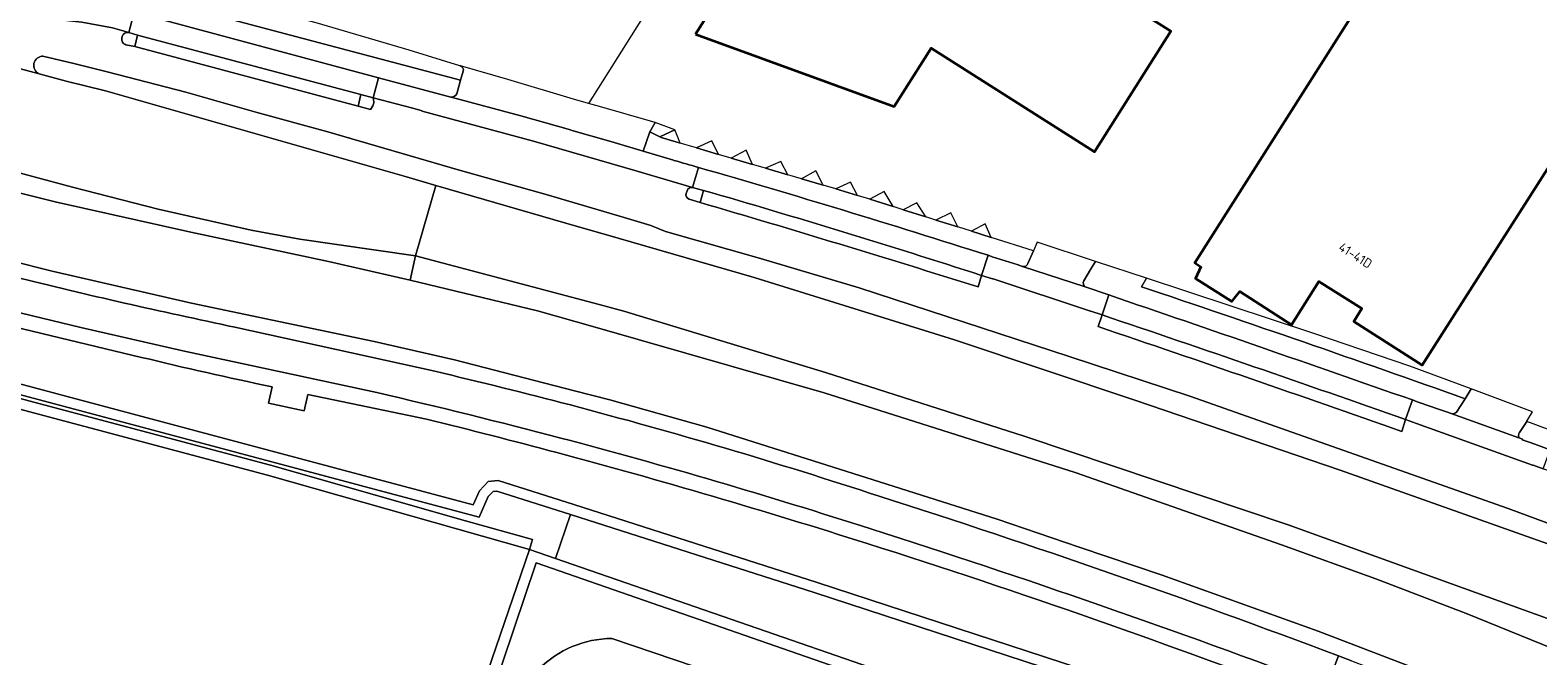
# Model space of a CAD drawing. Extents: x 151587 to 155483, y 462503 to 464608.
# Tile 139 of 236: x 153553 to 153698, y 463897 to 463957. Entities that reach past the tile are written whole.
import ezdxf
from ezdxf.enums import TextEntityAlignment as Align

# ---------------------------------------------------------------- set-up
doc = ezdxf.new("R2010")
doc.units = 0
doc.header["$LTSCALE"] = 0.5
for name, color, linetype, lineweight in [('B-RO-GR-BEPLANTING_CULTUUR_BODEMBEDEKKER-GV', 251, 'CONTINUOUS', 18), ('B-RO-GR-BEPLANTING_CULTUUR_BOSPLANTSOEN-GV', 251, 'CONTINUOUS', 18), ('B-RO-GR-GROENVOORZIENING-GV', 251, 'CONTINUOUS', 18), ('B-RO-GR-HAAG-GV', 251, 'CONTINUOUS', 13), ('B-RO-IE-TERREINAFSCHEIDING_KUNSTMATIG_HEKWERK-G', 251, 'IE-TERREINAFSCHEIDING-KUNSTMATIG', 18), ('B-RO-OG-BEBOUWING-GV', 6, 'CONTINUOUS', 35), ('B-RO-OG-BEBOUWING-T18', 1, 'CONTINUOUS', 18), ('B-RO-OG-TERREIN_CULTUURSCHEIDING-GV', 251, 'CONTINUOUS', 18), ('B-RO-OG-WATER_GREPPEL-GV', 251, 'CONTINUOUS', 18), ('B-RO-VH-VERHARDING_ASFALT-GV', 251, 'CONTINUOUS', 18), ('B-RO-VH-VERHARDING_BETONSTRAATSTEEN-GV', 251, 'CONTINUOUS', 18), ('B-RO-VH-VERHARDING_TEGEL-GV', 251, 'CONTINUOUS', 18)]:
    doc.layers.add(name, color=color, linetype=linetype, lineweight=lineweight)
doc.styles.add('NLCS-ISO-M200-T18', font='NLCS-ISO.ttf', dxfattribs={"height": 0.36})
doc.linetypes.add('IE-TERREINAFSCHEIDING-KUNSTMATIG', pattern='A,4,[82,NLCS.SHX,S=0.75,R=90,X=0,Y=0],4,-2', length=10)

msp = doc.modelspace()

# ---------------------------------------------------------------- linework, layer by layer
at = {"layer": 'B-RO-GR-BEPLANTING_CULTUUR_BODEMBEDEKKER-GV', "flags": 128}
for points in [[(153612.422, 463947.234), (153613.382, 463946.733), (153614.815, 463947.426), (153612.934, 463948.112)], [(153615.326, 463946.138), (153615.096, 463946.717), (153614.815, 463947.426), (153613.382, 463946.733), (153613.483, 463946.68), (153614.916, 463946.259)], [(153618.98, 463945.064), (153618.366, 463946.379), (153616.896, 463945.677)], [(153622.249, 463944.102), (153621.64, 463945.461), (153620.221, 463944.699)], [(153625.622, 463943.11), (153624.956, 463944.377), (153623.51, 463943.731)], [(153629.008, 463942.115), (153628.314, 463943.48), (153626.931, 463942.725)], [(153632.323, 463941.135), (153631.63, 463942.396), (153630.236, 463941.754)], [(153635.733, 463940.062), (153634.863, 463941.52), (153633.507, 463940.762)], [(153638.852, 463939.08), (153637.991, 463940.414), (153636.699, 463939.758)], [(153641.926, 463938.112), (153641.265, 463939.455), (153639.831, 463938.772)], [(153645.106, 463937.111), (153644.54, 463938.412), (153643.237, 463937.7)]]:
    msp.add_lwpolyline(points, close=True, dxfattribs=at)
at = {"layer": 'B-RO-GR-BEPLANTING_CULTUUR_BOSPLANTSOEN-GV', "flags": 128}
for points in [[(153552.777, 463868.928), (153561.008, 463866.667), (153562.921, 463873.179), (153575.589, 463869.711), (153584.256, 463867.4), (153586.986, 463866.672), (153594.075, 463887.336), (153600.889, 463907.2), (153575.787, 463914.328), (153531.507, 463926.108), (153503.241, 463933.699), (153490.609, 463889.541), (153489.667, 463886.248), (153503.854, 463882.368)], [(153604.814, 463910.559), (153603.377, 463906.339), (153652.862, 463889.217), (153671.924, 463882.659), (153673.76, 463887.925), (153655.009, 463894.321), (153628.148, 463903.107)]]:
    msp.add_lwpolyline(points, close=True, dxfattribs=at)
for points in [[(153645.154, 463890.761), (153601.51, 463905.928), (153595.121, 463886.974), (153593.872, 463883.269), (153595.622, 463882.678), (153601.782, 463895.747)], [(153624.629, 463871.978), (153625.134, 463871.806), (153626.621, 463876.163), (153628.444, 463882.656), (153630.641, 463891.275), (153608.773, 463898.693)], [(153608.773, 463898.693), (153630.641, 463891.275), (153628.444, 463882.656)]]:
    msp.add_lwpolyline(points, dxfattribs=at)
at = {"layer": 'B-RO-GR-BEPLANTING_CULTUUR_BOSPLANTSOEN-GV'}
for points in [[(153608.773, 463898.693, 0.1979578), (153601.782, 463895.747)], [(153601.782, 463895.747, -0.1979578), (153608.773, 463898.693)]]:
    msp.add_lwpolyline(points, format="xyb", dxfattribs=at)
at = {"layer": 'B-RO-GR-GROENVOORZIENING-GV', "flags": 128}
for points in [[(153594.278, 463953.54), (153594.218, 463953.558), (153589.346, 463955.057), (153580.445, 463957.655), (153561.033, 463962.832), (153560.606, 463961.123)], [(153560.606, 463961.123), (153594.26, 463952.16), (153594.537, 463953.024)], [(153729.945, 463897.954), (153729.5, 463898.116), (153717.997, 463902.491), (153694.668, 463911.151), (153664.17, 463921.888), (153652.61, 463925.715), (153632.482, 463932.278), (153623.012, 463935.089), (153613.906, 463937.676), (153612.493, 463938.256), (153609.944, 463939.012), (153602.494, 463941.22), (153594.055, 463943.576), (153581.562, 463947.241), (153574.652, 463949.096), (153567.958, 463951.01), (153560.411, 463952.989), (153557.207, 463953.766), (153554.263, 463954.48)], [(153553.893, 463952.773), (153556.471, 463952.083), (153560.253, 463951.143), (153589.11, 463942.9), (153591.899, 463942.093), (153604.373, 463938.483), (153609.376, 463937.034), (153622.396, 463933.265), (153641.621, 463927.31), (153658.899, 463921.511), (153678.561, 463914.822), (153703.4, 463906.01), (153712.535, 463902.584), (153729.269, 463896.132), (153735.003, 463893.921), (153749.282, 463888.13), (153762.19, 463882.745), (153774.232, 463877.416)], [(153617.556, 463941.618), (153617.222, 463940.454)], [(153703.913, 463888.527), (153690.707, 463893.914), (153676.445, 463899.376), (153661.493, 463904.764), (153653.549, 463907.445), (153645.7, 463910.107), (153633.827, 463913.893), (153617.876, 463918.932), (153608.574, 463921.557), (153605.189, 463922.425), (153593.706, 463925.369), (153586.013, 463927.123), (153568.485, 463930.818), (153555.148, 463933.876), (153547.004, 463935.92)], [(153821.575, 463847.276), (153819.644, 463848.265), (153808.939, 463853.652), (153798.972, 463858.54), (153782.948, 463866.131), (153768.734, 463872.581), (153753.451, 463879.241), (153737.966, 463885.668), (153726.979, 463890.015), (153725.301, 463890.679), (153714.081, 463894.959), (153673.58, 463909.587), (153648.373, 463918.05), (153629.238, 463924.158), (153609.916, 463930.044), (153607.552, 463930.673), (153589.968, 463935.354), (153589.46, 463933.018)], [(153589.46, 463933.018), (153601.633, 463930.086), (153606.949, 463928.565), (153629.126, 463922.222), (153653.17, 463914.577), (153672.951, 463907.652), (153681.984, 463904.402), (153690.717, 463901.038), (153710.147, 463893.146), (153719.556, 463889.061), (153725.602, 463886.331), (153731.849, 463883.51), (153736.248, 463881.738), (153765.174, 463870.562), (153772.269, 463867.7), (153780.646, 463864.137), (153798.259, 463856.205), (153809.427, 463850.869), (153813.942, 463848.665)], [(153643.86, 463932.362), (153644.204, 463933.473)], [(153690.534, 463921.657), (153691.118, 463922.595), (153685.229, 463924.788), (153676.023, 463927.902), (153659.994, 463933.197), (153659.51, 463932.392)], [(153572.648, 463928.515), (153591.807, 463924.285)], [(153655.741, 463929.683), (153655.363, 463928.566)], [(153684.485, 463918.521), (153684.822, 463919.661)], [(153678.404, 463897.024), (153679.646, 463896.548), (153690.157, 463892.523), (153703.34, 463887.145)]]:
    msp.add_lwpolyline(points, dxfattribs=at)
for points in [[(153563.049, 463955.388), (153584.45, 463949.671), (153584.734, 463950.805), (153563.319, 463956.499)], [(153502.55, 463934.92), (153489.648, 463889.816), (153490.609, 463889.541), (153503.241, 463933.699), (153531.507, 463926.108), (153575.787, 463914.328), (153600.889, 463907.2), (153601.16, 463908.162), (153594.751, 463909.97), (153576.052, 463915.292), (153531.765, 463927.074), (153515.374, 463931.476)], [(153603.377, 463906.339), (153600.889, 463907.2), (153594.075, 463887.336), (153595.121, 463886.974), (153601.51, 463905.928), (153645.154, 463890.761), (153652.352, 463888.26), (153671.124, 463881.736), (153660.478, 463850.461), (153656.627, 463839.148), (153650.406, 463820.873), (153648.298, 463814.681), (153643.621, 463800.941), (153644.217, 463800.753), (153651.142, 463821.423), (153656.999, 463838.842), (153666.07, 463865.17), (153671.924, 463882.659), (153652.862, 463889.217)]]:
    msp.add_lwpolyline(points, close=True, dxfattribs=at)
at = {"layer": 'B-RO-GR-GROENVOORZIENING-GV'}
for points in [[(153554.263, 463954.48, 0.7942648), (153553.893, 463952.773)], [(153594.537, 463953.024, 0.3903987), (153594.278, 463953.54)], [(153644.204, 463933.473, 0.0077756), (153617.556, 463941.618)], [(153617.222, 463940.454, -0.0054772), (153643.86, 463932.362)], [(153551.519, 463933.324, 0.0087649), (153572.648, 463928.515)], [(153659.51, 463932.392, -0.0045041), (153690.534, 463921.657)], [(153655.363, 463928.566, -0.0031313), (153684.485, 463918.521)], [(153684.822, 463919.661, 0.00365), (153655.741, 463929.683)], [(153591.807, 463924.285, -0.0065592), (153604.797, 463921.056)], [(153604.797, 463921.056, -0.0151781), (153634.386, 463912.317)], [(153634.386, 463912.317, -0.0129287), (153678.404, 463897.024)]]:
    msp.add_lwpolyline(points, format="xyb", dxfattribs=at)
at = {"layer": 'B-RO-GR-HAAG-GV', "flags": 128}
for points in [[(153594.278, 463953.54), (153594.218, 463953.558), (153589.346, 463955.057), (153580.445, 463957.655), (153561.033, 463962.832), (153560.606, 463961.123), (153594.26, 463952.16)], [(153609.944, 463939.012), (153602.494, 463941.22), (153594.055, 463943.576), (153581.562, 463947.241), (153574.652, 463949.096), (153567.958, 463951.01), (153560.411, 463952.989), (153557.207, 463953.766), (153554.263, 463954.48)], [(153594.26, 463952.16), (153594.537, 463953.024)], [(153553.893, 463952.773), (153556.471, 463952.083), (153560.253, 463951.143), (153589.11, 463942.9), (153591.899, 463942.093), (153604.373, 463938.483), (153609.376, 463937.034), (153622.396, 463933.265), (153641.621, 463927.31), (153658.899, 463921.511), (153678.561, 463914.822), (153703.4, 463906.01), (153712.535, 463902.584), (153729.269, 463896.132), (153735.003, 463893.921), (153749.282, 463888.13), (153762.19, 463882.745), (153774.232, 463877.416)], [(153617.556, 463941.618), (153617.222, 463940.454)], [(153806.99, 463869.166), (153801.597, 463871.135), (153787.553, 463876.325), (153782.606, 463878.339), (153774.765, 463881.219), (153757.947, 463887.544), (153749.74, 463890.565), (153740.276, 463894.187), (153729.945, 463897.954), (153729.5, 463898.116), (153717.997, 463902.491), (153694.668, 463911.151), (153664.17, 463921.888), (153652.61, 463925.715), (153632.482, 463932.278), (153623.012, 463935.089), (153613.906, 463937.676), (153612.493, 463938.256), (153609.944, 463939.012)], [(153703.913, 463888.527), (153690.707, 463893.914), (153676.445, 463899.376), (153661.493, 463904.764), (153653.549, 463907.445), (153645.7, 463910.107), (153633.827, 463913.893), (153617.876, 463918.932), (153608.574, 463921.557), (153605.189, 463922.425), (153593.706, 463925.369), (153586.013, 463927.123), (153568.485, 463930.818), (153555.148, 463933.876), (153547.004, 463935.92)], [(153821.575, 463847.276), (153819.644, 463848.265), (153808.939, 463853.652), (153798.972, 463858.54), (153782.948, 463866.131), (153768.734, 463872.581), (153753.451, 463879.241), (153737.966, 463885.668), (153726.979, 463890.015), (153725.301, 463890.679), (153714.081, 463894.959), (153673.58, 463909.587), (153648.373, 463918.05), (153629.238, 463924.158), (153609.916, 463930.044), (153607.552, 463930.673), (153589.968, 463935.354), (153589.46, 463933.018)], [(153589.46, 463933.018), (153601.633, 463930.086), (153606.949, 463928.565), (153629.126, 463922.222), (153653.17, 463914.577), (153672.951, 463907.652), (153681.984, 463904.402), (153690.717, 463901.038), (153710.147, 463893.146), (153719.556, 463889.061), (153725.602, 463886.331), (153731.849, 463883.51), (153736.248, 463881.738), (153765.174, 463870.562), (153772.269, 463867.7), (153780.646, 463864.137), (153798.259, 463856.205), (153809.427, 463850.869), (153813.942, 463848.665)], [(153643.86, 463932.362), (153644.204, 463933.473)], [(153690.534, 463921.657), (153691.118, 463922.595), (153685.229, 463924.788), (153676.023, 463927.902), (153659.994, 463933.197), (153659.51, 463932.392)], [(153572.648, 463928.515), (153591.807, 463924.285)], [(153655.741, 463929.683), (153655.363, 463928.566)], [(153684.485, 463918.521), (153684.822, 463919.661)], [(153678.404, 463897.024), (153679.646, 463896.548), (153690.157, 463892.523), (153703.34, 463887.145)]]:
    msp.add_lwpolyline(points, dxfattribs=at)
for points in [[(153563.049, 463955.388), (153584.45, 463949.671), (153584.734, 463950.805), (153563.319, 463956.499)], [(153490.609, 463889.541), (153503.241, 463933.699), (153531.507, 463926.108), (153575.787, 463914.328), (153600.889, 463907.2), (153601.16, 463908.162), (153594.751, 463909.97), (153576.052, 463915.292), (153531.765, 463927.074), (153515.374, 463931.476), (153502.55, 463934.92), (153489.648, 463889.816)], [(153603.377, 463906.339), (153600.889, 463907.2), (153594.075, 463887.336), (153595.121, 463886.974), (153601.51, 463905.928), (153645.154, 463890.761), (153652.352, 463888.26), (153671.124, 463881.736), (153660.478, 463850.461), (153656.627, 463839.148), (153650.406, 463820.873), (153648.298, 463814.681), (153643.621, 463800.941), (153644.217, 463800.753), (153651.142, 463821.423), (153656.999, 463838.842), (153666.07, 463865.17), (153671.924, 463882.659), (153652.862, 463889.217)]]:
    msp.add_lwpolyline(points, close=True, dxfattribs=at)
at = {"layer": 'B-RO-GR-HAAG-GV'}
for points in [[(153554.263, 463954.48, 0.7942648), (153553.893, 463952.773)], [(153594.537, 463953.024, 0.3903987), (153594.278, 463953.54)], [(153644.204, 463933.473, 0.0077756), (153617.556, 463941.618)], [(153617.222, 463940.454, -0.0054772), (153643.86, 463932.362)], [(153551.519, 463933.324, 0.0087649), (153572.648, 463928.515)], [(153659.51, 463932.392, -0.0045041), (153690.534, 463921.657)], [(153655.363, 463928.566, -0.0031313), (153684.485, 463918.521)], [(153684.822, 463919.661, 0.00365), (153655.741, 463929.683)], [(153591.807, 463924.285, -0.0065592), (153604.797, 463921.056)], [(153604.797, 463921.056, -0.0151781), (153634.386, 463912.317)], [(153634.386, 463912.317, -0.0129287), (153678.404, 463897.024)]]:
    msp.add_lwpolyline(points, format="xyb", dxfattribs=at)
at = {"layer": 'B-RO-IE-TERREINAFSCHEIDING_KUNSTMATIG_HEKWERK-G', "flags": 128}
for points in [[(153638.087, 464000), (153606.538, 463949.945)], [(153645.154, 463890.761), (153601.51, 463905.928), (153595.121, 463886.974)]]:
    msp.add_lwpolyline(points, dxfattribs=at)
at = {"layer": 'B-RO-OG-BEBOUWING-GV', "flags": 128}
for points in [[(153616.773, 463956.574), (153635.83, 463949.665), (153639.366, 463955.238), (153655.012, 463945.309), (153662.34, 463956.864), (153656.601, 463960.504), (153658.421, 463963.375), (153659.814, 463962.493), (153686.231, 464004.197), (153690.002, 464001.802), (153693.755, 464007.715), (153666.886, 464024.78), (153643.917, 463988.579), (153647.692, 463986.188), (153640.469, 463974.78), (153643.132, 463973.097), (153641.329, 463970.239), (153630.509, 463977.064), (153623.192, 463965.502), (153622.477, 463964.372), (153621.928, 463964.72)], [(153680.373, 463959.464), (153664.641, 463934.667), (153665.217, 463934.277), (153664.696, 463933.179), (153668.169, 463930.958), (153668.945, 463931.92), (153673.91, 463928.738), (153676.506, 463932.876), (153680.643, 463930.286), (153679.867, 463929.049), (153686.425, 463924.868), (153706.093, 463955.7), (153697.535, 463961.156), (153700.548, 463965.882), (153687.028, 463974.494), (153678.297, 463960.783)]]:
    msp.add_lwpolyline(points, close=True, dxfattribs=at)
at = {"layer": 'B-RO-OG-TERREIN_CULTUURSCHEIDING-GV', "flags": 128}
for points in [[(153515.723, 463932.775), (153595.495, 463911.493), (153596.087, 463912.825), (153596.908, 463913.74), (153597.871, 463913.817), (153605.127, 463911.508), (153628.458, 463904.057), (153655.325, 463895.269), (153674.088, 463888.869), (153682.625, 463886.205)], [(153563.712, 463925.62), (153529.719, 463933.771)], [(153531.765, 463927.074), (153576.052, 463915.292), (153594.751, 463909.97), (153601.16, 463908.162), (153600.889, 463907.2), (153603.377, 463906.339), (153604.814, 463910.559), (153597.759, 463912.805), (153597.386, 463912.776), (153596.937, 463912.275), (153596.063, 463910.307), (153515.465, 463931.809)], [(153591.006, 463919.697), (153579.633, 463922.075), (153579.306, 463920.508), (153575.877, 463921.225), (153576.217, 463922.789)]]:
    msp.add_lwpolyline(points, dxfattribs=at)
at = {"layer": 'B-RO-OG-TERREIN_CULTUURSCHEIDING-GV'}
for points in [[(153576.217, 463922.789, -0.0075496), (153563.712, 463925.62)], [(153603.492, 463916.496, 0.0056054), (153591.006, 463919.697)], [(153633.227, 463907.786, 0.011979), (153603.492, 463916.496)], [(153676.681, 463892.561, 0.0150943), (153633.227, 463907.786)]]:
    msp.add_lwpolyline(points, format="xyb", dxfattribs=at)
at = {"layer": 'B-RO-OG-WATER_GREPPEL-GV', "flags": 128}
for points in [[(153682.625, 463886.205), (153674.088, 463888.869), (153655.325, 463895.269), (153628.458, 463904.057), (153605.127, 463911.508), (153597.871, 463913.817), (153596.908, 463913.74), (153596.087, 463912.825), (153595.495, 463911.493), (153515.723, 463932.775), (153515.594, 463932.292), (153515.465, 463931.809), (153596.063, 463910.307), (153596.937, 463912.275), (153597.386, 463912.776), (153597.759, 463912.805), (153604.814, 463910.559)], [(153604.814, 463910.559), (153628.148, 463903.107), (153655.009, 463894.321), (153673.76, 463887.925), (153681.898, 463885.095), (153682.287, 463884.96)]]:
    msp.add_lwpolyline(points, dxfattribs=at)
at = {"layer": 'B-RO-VH-VERHARDING_ASFALT-GV', "flags": 128}
msp.add_lwpolyline([(153512.662, 463963.749), (153509.415, 463964.606), (153507.126, 463955.043), (153508.512, 463954.78), (153511.848, 463953.993), (153511.922, 463953.976), (153514.963, 463953.141), (153529.753, 463949.126), (153541.856, 463946.005), (153557.077, 463941.92), (153565.309, 463939.808), (153574.226, 463937.815), (153578.89, 463936.957), (153589.968, 463935.354), (153591.899, 463942.093), (153589.11, 463942.9), (153560.253, 463951.143), (153556.471, 463952.083), (153553.893, 463952.773), (153536.898, 463957.32), (153531.88, 463958.705), (153514.405, 463963.27), (153512.788, 463963.716)], close=True, dxfattribs=at)
for points in [[(153710.147, 463893.146), (153690.717, 463901.038), (153681.984, 463904.402), (153672.951, 463907.652), (153653.17, 463914.577), (153629.126, 463922.222), (153606.949, 463928.565), (153601.633, 463930.086), (153589.46, 463933.018), (153581.621, 463934.801), (153568.442, 463937.624), (153555.429, 463940.517), (153541.945, 463943.857)], [(153703.4, 463906.01), (153678.561, 463914.822), (153658.899, 463921.511), (153641.621, 463927.31), (153622.396, 463933.265), (153609.376, 463937.034), (153604.373, 463938.483), (153591.899, 463942.093), (153589.968, 463935.354), (153607.552, 463930.673), (153609.916, 463930.044), (153629.238, 463924.158), (153648.373, 463918.05), (153673.58, 463909.587), (153714.081, 463894.959)], [(153586.243, 463922.243), (153567.652, 463926.234), (153557.894, 463928.479), (153525.849, 463936.203), (153520.95, 463937.277), (153516.028, 463938.124)], [(153547.004, 463935.92), (153555.148, 463933.876), (153568.485, 463930.818), (153586.013, 463927.123), (153593.706, 463925.369), (153605.189, 463922.425), (153608.574, 463921.557), (153617.876, 463918.932), (153633.827, 463913.893), (153645.7, 463910.107), (153653.549, 463907.445), (153661.493, 463904.764), (153676.445, 463899.376), (153690.707, 463893.914), (153703.913, 463888.527)], [(153529.719, 463933.771), (153563.712, 463925.62)], [(153576.217, 463922.789), (153575.877, 463921.225), (153579.306, 463920.508), (153579.633, 463922.075), (153591.006, 463919.697)], [(153679.646, 463896.548), (153678.404, 463897.024), (153677.241, 463894.011)]]:
    msp.add_lwpolyline(points, dxfattribs=at)
at = {"layer": 'B-RO-VH-VERHARDING_ASFALT-GV'}
for points in [[(153563.712, 463925.62, 0.0075496), (153576.217, 463922.789)], [(153603.89, 463917.887, 0.0079392), (153586.243, 463922.243)], [(153591.006, 463919.697, -0.0056054), (153603.492, 463916.496)], [(153633.603, 463909.177, 0.0136019), (153603.89, 463917.887)], [(153603.492, 463916.496, -0.011979), (153633.227, 463907.786)], [(153677.241, 463894.011, 0.0133162), (153633.603, 463909.177)], [(153633.227, 463907.786, -0.0150943), (153676.681, 463892.561)]]:
    msp.add_lwpolyline(points, format="xyb", dxfattribs=at)
at = {"layer": 'B-RO-VH-VERHARDING_BETONSTRAATSTEEN-GV', "flags": 128}
for points in [[(153562.477, 463956.738), (153560.922, 463957.182), (153557.989, 463957.747), (153555.011, 463958.036), (153550.135, 463958.769), (153545.335, 463959.902), (153545.275, 463959.847), (153544.427, 463959.15), (153543.256, 463958.363), (153542.367, 463957.979), (153541.389, 463957.662), (153539.737, 463957.274), (153538.397, 463957.18), (153536.898, 463957.32), (153553.893, 463952.773)], [(153561.863, 463956.373), (153561.824, 463956.206)], [(153561.824, 463956.206), (153561.863, 463956.373)], [(153563.049, 463955.388), (153563.319, 463956.499), (153562.477, 463956.738)], [(153554.263, 463954.48), (153557.207, 463953.766), (153560.411, 463952.989), (153567.958, 463951.01), (153574.652, 463949.096), (153581.562, 463947.241), (153594.055, 463943.576), (153602.494, 463941.22), (153609.944, 463939.012), (153612.493, 463938.256), (153613.906, 463937.676), (153623.012, 463935.089), (153632.482, 463932.278), (153652.61, 463925.715), (153664.17, 463921.888), (153694.668, 463911.151), (153717.997, 463902.491)], [(153562.205, 463955.576), (153563.049, 463955.388)], [(153616.513, 463941.907), (153611.215, 463943.449), (153601.264, 463946.347), (153590.61, 463949.218), (153590.579, 463949.234), (153590.548, 463949.247), (153590.515, 463949.259), (153589.567, 463949.52), (153585.906, 463950.493), (153585.971, 463950.102), (153585.962, 463950.013), (153585.873, 463949.706), (153585.65, 463949.351), (153584.45, 463949.671), (153563.049, 463955.388), (153562.205, 463955.576)], [(153589.968, 463935.354), (153578.89, 463936.957), (153574.226, 463937.815), (153565.309, 463939.808), (153557.077, 463941.92), (153541.856, 463946.005), (153529.753, 463949.126), (153514.963, 463953.141), (153511.922, 463953.976), (153511.848, 463953.993)], [(153593.376, 463950.538), (153600.055, 463948.769), (153604.796, 463947.413), (153604.831, 463947.397), (153608.664, 463946.289), (153611.766, 463945.365), (153612.422, 463947.234), (153612.934, 463948.112), (153607.588, 463949.644), (153606.538, 463949.945), (153605.096, 463950.358), (153598.807, 463952.227), (153594.278, 463953.54)], [(153594.537, 463953.024), (153594.26, 463952.16), (153593.913, 463950.856)], [(153511.269, 463952.074), (153511.381, 463952.037), (153514.321, 463951.198), (153530.615, 463946.776), (153541.945, 463943.857), (153555.429, 463940.517), (153568.442, 463937.624), (153581.621, 463934.801), (153589.46, 463933.018), (153589.968, 463935.354)], [(153615.981, 463941.574), (153615.883, 463941.333)], [(153615.883, 463941.333), (153615.981, 463941.574)], [(153617.222, 463940.454), (153617.556, 463941.618), (153616.513, 463941.907)], [(153616.171, 463940.776), (153617.222, 463940.454)], [(153617.222, 463940.454), (153616.171, 463940.776)], [(153653.991, 463932.963), (153654.635, 463934.023), (153655.11, 463934.811), (153649.535, 463936.648), (153649.17, 463935.832), (153648.648, 463934.616)], [(153648.132, 463934.329), (153654.137, 463932.363)], [(153654.642, 463930.056), (153645.305, 463933.128), (153645.29, 463933.134), (153645.262, 463933.146), (153644.204, 463933.473), (153643.86, 463932.362)], [(153655.363, 463928.566), (153655.741, 463929.683), (153654.684, 463930.045), (153654.642, 463930.056)], [(153696.995, 463920.406), (153691.118, 463922.595), (153690.534, 463921.657), (153689.72, 463920.378)], [(153706.312, 463911.891), (153698.013, 463914.945), (153697.069, 463915.283), (153697.011, 463915.298), (153697.001, 463915.301), (153685.892, 463919.272), (153685.882, 463919.276), (153685.863, 463919.283), (153684.822, 463919.661), (153684.485, 463918.521)], [(153689.202, 463920.229), (153695.674, 463917.924), (153695.705, 463917.913), (153695.688, 463917.963), (153695.675, 463918.015), (153695.666, 463918.068), (153695.662, 463918.121), (153695.663, 463918.175), (153695.669, 463918.228), (153695.679, 463918.28), (153695.694, 463918.331), (153695.713, 463918.381), (153695.737, 463918.429), (153696.441, 463919.49), (153696.45, 463919.503), (153696.995, 463920.406)]]:
    msp.add_lwpolyline(points, dxfattribs=at)
at = {"layer": 'B-RO-VH-VERHARDING_BETONSTRAATSTEEN-GV'}
for points in [[(153561.824, 463956.206, 0.4143962), (153562.205, 463955.576)], [(153562.205, 463955.576, -0.4143962), (153561.824, 463956.206)], [(153562.477, 463956.738, 0.4093602), (153561.863, 463956.373)], [(153561.863, 463956.373, -0.4093602), (153562.477, 463956.738)], [(153553.893, 463952.773, -0.7942648), (153554.263, 463954.48)], [(153594.278, 463953.54, -0.3903987), (153594.537, 463953.024)], [(153593.913, 463950.856, -0.2234135), (153593.376, 463950.538)], [(153615.883, 463941.333, 0.3773263), (153616.171, 463940.776)], [(153616.171, 463940.776, -0.3773263), (153615.883, 463941.333)], [(153616.513, 463941.907, 0.3506161), (153615.981, 463941.574)], [(153615.981, 463941.574, -0.3506161), (153616.513, 463941.907)], [(153643.86, 463932.362, 0.0054772), (153617.222, 463940.454)], [(153648.648, 463934.616, -0.4002304), (153648.132, 463934.329)], [(153654.137, 463932.363, -0.3534917), (153653.991, 463932.963)], [(153684.485, 463918.521, 0.0031313), (153655.363, 463928.566)], [(153689.72, 463920.378, -0.2331783), (153689.202, 463920.229)]]:
    msp.add_lwpolyline(points, format="xyb", dxfattribs=at)
at = {"layer": 'B-RO-VH-VERHARDING_BETONSTRAATSTEEN-GV', "flags": 128}
msp.add_lwpolyline([(153584.45, 463949.671), (153585.65, 463949.351), (153585.873, 463949.706), (153585.962, 463950.013), (153585.971, 463950.102), (153585.906, 463950.493), (153584.734, 463950.805)], close=True, dxfattribs=at)
at = {"layer": 'B-RO-VH-VERHARDING_TEGEL-GV', "flags": 128}
for points in [[(153545.335, 463959.902), (153550.135, 463958.769), (153555.011, 463958.036), (153557.989, 463957.747), (153560.922, 463957.182), (153562.477, 463956.738), (153563.002, 463958.692), (153560.58, 463959.343), (153553.909, 463960.147), (153546.849, 463961.6), (153546.826, 463961.578)], [(153563.319, 463956.499), (153584.734, 463950.805), (153585.906, 463950.493), (153586.418, 463952.397), (153563.002, 463958.692), (153562.477, 463956.738)], [(153695.705, 463917.913), (153696.043, 463917.793), (153696.002, 463917.733), (153696.854, 463917.419), (153698.67, 463916.763), (153701.309, 463915.81), (153702.384, 463917.285), (153697.575, 463919.066), (153697.061, 463919.256), (153696.441, 463919.49), (153695.737, 463918.429), (153695.713, 463918.381), (153695.694, 463918.331), (153695.679, 463918.28), (153695.669, 463918.228), (153695.663, 463918.175), (153695.662, 463918.121), (153695.666, 463918.068), (153695.675, 463918.015), (153695.688, 463917.963)]]:
    msp.add_lwpolyline(points, close=True, dxfattribs=at)
for points in [[(153594.26, 463952.16), (153560.606, 463961.123), (153560.291, 463959.876)], [(153560.58, 463959.343), (153563.002, 463958.692), (153586.418, 463952.397), (153593.342, 463950.536), (153593.376, 463950.538)], [(153614.728, 463944.488), (153614.683, 463944.515), (153611.766, 463945.365), (153608.664, 463946.289), (153604.831, 463947.397), (153604.796, 463947.413), (153600.055, 463948.769), (153593.376, 463950.538), (153593.342, 463950.536), (153586.418, 463952.397), (153585.906, 463950.493), (153589.567, 463949.52), (153590.515, 463949.259), (153590.548, 463949.247), (153590.579, 463949.234), (153590.61, 463949.218), (153601.264, 463946.347), (153611.215, 463943.449)], [(153593.913, 463950.856), (153594.26, 463952.16)], [(153648.648, 463934.616), (153649.17, 463935.832), (153645.106, 463937.111), (153643.237, 463937.7), (153641.926, 463938.112), (153639.831, 463938.772), (153638.852, 463939.08), (153636.699, 463939.758), (153635.733, 463940.062), (153633.507, 463940.762), (153632.323, 463941.135), (153630.236, 463941.754), (153629.008, 463942.115), (153626.931, 463942.725), (153625.622, 463943.11), (153623.51, 463943.731), (153622.249, 463944.102), (153620.221, 463944.699), (153618.98, 463945.064), (153616.896, 463945.677), (153615.326, 463946.138), (153614.916, 463946.259), (153613.483, 463946.68), (153613.382, 463946.733), (153612.422, 463947.234), (153611.766, 463945.365), (153614.683, 463944.515), (153614.728, 463944.488)], [(153611.215, 463943.449), (153616.513, 463941.907), (153617.063, 463943.82)], [(153617.063, 463943.82), (153616.513, 463941.907)], [(153616.513, 463941.907), (153617.556, 463941.618)], [(153516.028, 463938.124), (153520.95, 463937.277), (153525.849, 463936.203), (153557.894, 463928.479), (153567.652, 463926.234), (153586.243, 463922.243)], [(153644.818, 463935.395), (153644.204, 463933.473), (153645.262, 463933.146), (153645.29, 463933.134), (153645.305, 463933.128)], [(153644.204, 463933.473), (153644.818, 463935.395)], [(153645.305, 463933.128), (153654.642, 463930.056), (153654.684, 463930.045), (153655.741, 463929.683), (153656.393, 463931.594), (153654.137, 463932.363), (153648.132, 463934.329), (153648.103, 463934.338)], [(153648.103, 463934.338), (153648.132, 463934.329)], [(153659.51, 463932.392), (153659.994, 463933.197), (153655.11, 463934.811), (153654.635, 463934.023), (153653.991, 463932.963)], [(153654.137, 463932.363), (153656.393, 463931.594)], [(153656.393, 463931.594), (153655.741, 463929.683)], [(153591.807, 463924.285), (153572.648, 463928.515)], [(153685.479, 463921.536), (153684.822, 463919.661), (153685.863, 463919.283), (153685.882, 463919.276), (153685.892, 463919.272), (153697.001, 463915.301), (153697.011, 463915.298), (153697.069, 463915.283), (153698.013, 463914.945), (153698.67, 463916.763), (153696.854, 463917.419), (153696.002, 463917.733), (153696.043, 463917.793), (153695.705, 463917.913)], [(153684.822, 463919.661), (153685.479, 463921.536)], [(153689.72, 463920.378), (153690.534, 463921.657)], [(153695.705, 463917.913), (153695.674, 463917.924), (153689.202, 463920.229)], [(153677.241, 463894.011), (153678.404, 463897.024)]]:
    msp.add_lwpolyline(points, dxfattribs=at)
at = {"layer": 'B-RO-VH-VERHARDING_TEGEL-GV'}
for points in [[(153593.376, 463950.538, 0.2234135), (153593.913, 463950.856)], [(153614.728, 463944.488, -0.000905), (153617.063, 463943.82)], [(153617.063, 463943.82, 0.000905), (153614.728, 463944.488)], [(153617.063, 463943.82, -0.0073657), (153644.818, 463935.395)], [(153644.818, 463935.395, 0.0073657), (153617.063, 463943.82)], [(153617.556, 463941.618, -0.0077756), (153644.204, 463933.473)], [(153648.103, 463934.338, 0.0009163), (153644.818, 463935.395)], [(153644.818, 463935.395, -0.0009163), (153648.103, 463934.338)], [(153648.132, 463934.329, 0.4002304), (153648.648, 463934.616)], [(153572.648, 463928.515, -0.0087649), (153551.519, 463933.324)], [(153653.991, 463932.963, 0.3534917), (153654.137, 463932.363)], [(153656.393, 463931.594, -0.0021555), (153685.479, 463921.536)], [(153685.479, 463921.536, 0.0021555), (153656.393, 463931.594)], [(153690.534, 463921.657, 0.0045041), (153659.51, 463932.392)], [(153655.741, 463929.683, -0.00365), (153684.822, 463919.661)], [(153604.797, 463921.056, 0.0065592), (153591.807, 463924.285)], [(153586.243, 463922.243, -0.0079392), (153603.89, 463917.887)], [(153634.386, 463912.317, 0.0151781), (153604.797, 463921.056)], [(153689.202, 463920.229, 0.0003231), (153685.479, 463921.536)], [(153685.479, 463921.536, -0.0003231), (153689.202, 463920.229)], [(153689.202, 463920.229, 0.2331783), (153689.72, 463920.378)], [(153603.89, 463917.887, -0.0136019), (153633.603, 463909.177)], [(153678.404, 463897.024, 0.0129287), (153634.386, 463912.317)], [(153633.603, 463909.177, -0.0133162), (153677.241, 463894.011)]]:
    msp.add_lwpolyline(points, format="xyb", dxfattribs=at)

# ---------------------------------------------------------------- texts
at = {"layer": 'B-RO-OG-BEBOUWING-T18', "style": 'NLCS-ISO-M200-T18'}
msp.add_text('41-41D', height=0.9, rotation=327.9, dxfattribs=at).set_placement((153680.03, 463935.389), align=Align.MIDDLE)

doc.saveas('drawing.dxf')
